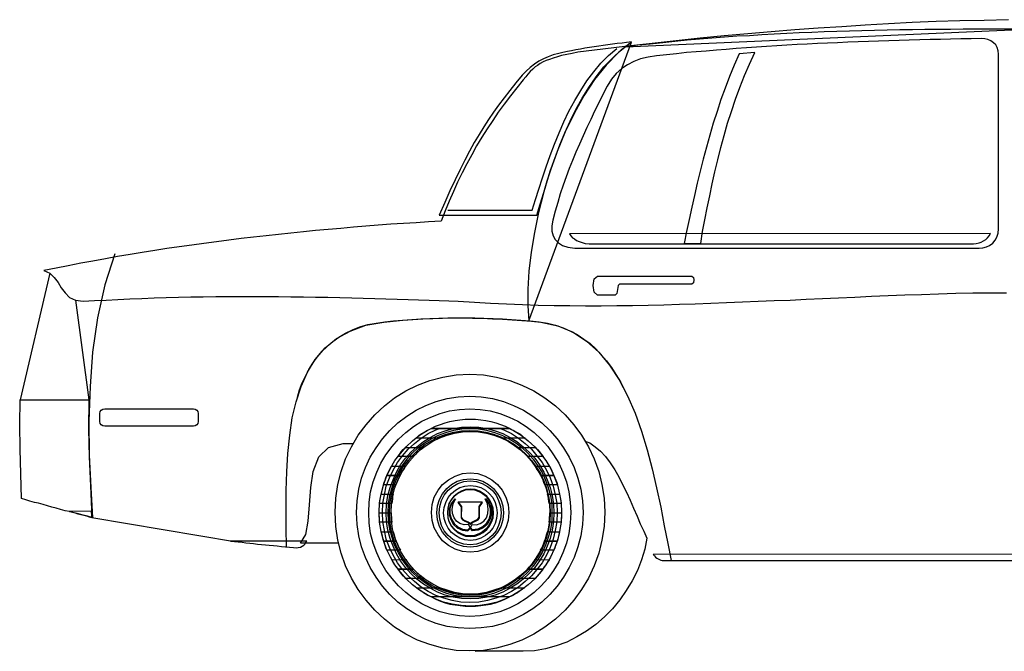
# Model space of a CAD drawing. Extents: x 638 to 1207, y 80 to 235.
# Tile 1 of 3: x 638 to 868, y 87 to 235. Entities that reach past the tile are written whole.
import ezdxf

# ---------------------------------------------------------------- set-up
doc = ezdxf.new("R2010")
doc.units = 0
doc.header["$LTSCALE"] = 25
doc.header["$MEASUREMENT"] = 0
doc.layers.get('0').update_dxf_attribs({"linetype": 'CONTINUOUS'})
doc.layers.add('7', color=7, linetype='CONTINUOUS')

msp = doc.modelspace()

# ---------------------------------------------------------------- linework, layer by layer
for points in [[(644.68, 175.86), (637.72, 146.23)], [(650.66, 169.51), (653.81, 146.23)], [(654.55, 118.69), (687.86, 113.07)]]:
    msp.add_lwpolyline(points)
at = {"layer": '7', "linetype": 'CONTINUOUS'}
for points in [[(868.97, 235.21), (863.28, 235.06), (857.6, 234.91), (852.06, 234.76), (846.44, 234.54), (840.9, 234.24), (835.44, 233.94), (829.98, 233.57), (824.44, 233.19), (818.98, 232.82), (813.44, 232.37), (807.98, 231.92), (802.44, 231.4), (796.83, 230.87), (791.21, 230.27), (785.6, 229.6), (779.84, 229), (774.07, 228.33), (768.24, 227.58), (766.89, 227.28), (765.62, 227.06), (764.42, 226.83), (763.45, 226.53), (762.47, 226.23), (761.58, 225.93), (760.83, 225.63), (760.08, 225.33), (759.41, 224.96), (758.81, 224.51), (758.21, 224.14), (757.68, 223.61), (757.08, 223.09), (756.56, 222.49), (756.04, 221.82), (755.44, 221.14), (753.94, 219.27), (752.45, 217.4), (751.02, 215.45), (749.6, 213.58), (748.33, 211.64), (746.98, 209.69), (745.78, 207.67), (744.51, 205.65), (743.39, 203.56), (742.27, 201.46), (741.14, 199.36), (740.1, 197.19), (739.12, 195.02), (738.15, 192.71), (737.18, 190.46), (736.28, 188.06), (733.29, 187.91), (730.37, 187.69), (727.45, 187.47), (724.45, 187.32), (721.54, 187.09), (718.62, 186.87), (715.7, 186.64), (712.78, 186.34), (709.79, 186.12), (706.87, 185.82), (704.02, 185.52), (701.1, 185.22), (698.18, 184.92), (695.27, 184.62), (692.35, 184.32), (689.43, 183.95), (686.59, 183.57), (683.67, 183.2), (680.75, 182.83), (677.9, 182.45), (674.99, 182), (672.07, 181.63), (669.22, 181.18), (666.31, 180.73), (663.46, 180.21), (660.54, 179.76), (657.7, 179.23), (654.78, 178.71), (651.94, 178.18), (649.02, 177.59), (646.17, 177.06), (643.26, 176.46)], [(870.32, 232.97), (867.32, 232.97), (864.33, 232.97), (861.34, 232.97), (858.34, 232.97), (855.42, 232.89), (852.43, 232.89), (849.44, 232.89), (846.52, 232.82), (843.53, 232.82), (840.61, 232.74), (837.61, 232.67), (834.69, 232.59), (831.77, 232.52), (828.78, 232.44), (825.86, 232.37), (822.94, 232.22), (820.03, 232.15), (817.11, 232), (814.19, 231.84), (811.27, 231.69), (808.35, 231.47), (805.43, 231.32), (802.51, 231.1), (799.59, 230.87), (796.68, 230.65), (793.83, 230.42), (790.91, 230.12), (788.07, 229.82), (785.15, 229.52), (782.23, 229.23), (779.39, 228.85), (873.31, 232.97)], [(767.49, 181.7), (862.08, 181.7), (862.98, 181.78), (863.81, 182), (864.55, 182.38), (865.3, 182.9), (865.83, 183.57), (866.27, 184.32), (866.58, 185.22), (866.65, 186.27), (866.65, 227.13), (866.58, 227.95), (866.35, 228.7), (865.98, 229.3), (865.45, 229.82), (864.86, 230.27), (864.18, 230.57), (863.43, 230.72), (862.61, 230.8), (860.21, 230.72), (857.82, 230.72), (855.42, 230.65), (853.03, 230.57), (850.64, 230.57), (848.24, 230.5), (845.77, 230.42), (843.38, 230.35), (840.98, 230.27), (838.59, 230.2), (836.19, 230.12), (833.79, 230.05), (831.4, 229.97), (829.01, 229.82), (826.61, 229.75), (824.29, 229.6), (821.9, 229.52), (819.5, 229.38), (817.11, 229.23), (814.79, 229.08), (812.39, 228.93), (810, 228.78), (807.68, 228.63), (805.28, 228.48), (802.96, 228.25), (800.64, 228.1), (798.25, 227.88), (795.93, 227.65), (793.61, 227.5), (791.29, 227.21), (788.97, 226.98), (786.65, 226.76), (784.7, 226.46), (782.91, 226.01), (781.33, 225.41), (779.84, 224.66), (778.49, 223.76), (777.22, 222.64), (776.09, 221.29), (775.05, 219.65), (774.07, 217.7), (773.1, 215.75), (772.13, 213.81), (771.23, 211.86), (770.33, 209.99), (769.43, 208.05), (768.61, 206.1), (767.79, 204.23), (766.96, 202.28), (766.21, 200.34), (765.47, 198.39), (764.79, 196.45), (764.12, 194.43), (763.52, 192.4), (762.92, 190.38), (762.4, 188.29), (762.17, 186.94), (762.17, 185.67), (762.47, 184.62), (762.92, 183.72), (763.67, 182.97), (764.65, 182.38), (765.92, 181.93), (767.49, 181.7)], [(735.75, 189.41), (758.66, 189.41), (759.41, 192.03), (760.23, 194.73), (761.05, 197.49), (762.02, 200.26), (763, 203.11), (764.04, 205.88), (765.17, 208.72), (766.44, 211.49), (767.79, 214.18), (769.21, 216.8), (770.78, 219.35), (772.5, 221.82), (774.3, 224.14), (776.32, 226.23), (778.41, 228.25), (780.74, 230.05), (779.61, 229.9), (778.56, 229.75), (777.44, 229.6), (776.32, 229.45), (775.27, 229.3), (774.15, 229.15), (773.1, 229), (772.05, 228.85), (770.93, 228.7), (769.88, 228.55), (768.83, 228.33), (767.79, 228.18), (766.74, 227.95), (765.77, 227.73), (764.72, 227.5), (763.75, 227.28), (762.47, 226.98), (761.28, 226.53), (760.15, 226.08), (759.11, 225.48), (758.06, 224.81), (757.08, 223.99), (756.11, 223.17), (755.21, 222.19), (753.72, 220.39), (752.3, 218.67), (750.95, 216.95), (749.68, 215.23), (748.48, 213.58), (747.36, 211.86), (746.23, 210.14), (745.11, 208.34), (743.99, 206.47), (742.86, 204.45), (741.82, 202.36), (740.69, 200.11), (739.5, 197.72), (738.3, 195.17), (737.1, 192.4), (735.75, 189.41)], [(737.78, 190.61), (757.54, 190.61), (758.28, 193.08), (759.11, 195.55), (759.93, 198.17), (760.83, 200.79), (761.73, 203.41), (762.77, 206.1), (763.82, 208.72), (764.94, 211.26), (766.14, 213.81), (767.49, 216.28), (768.91, 218.67), (770.33, 220.92), (771.98, 223.02), (773.63, 225.04), (775.42, 226.83), (777.37, 228.48)], [(780.81, 229.97), (777.74, 227.5), (774.82, 224.58), (772.13, 221.22), (769.66, 217.4), (767.34, 213.28), (765.24, 208.95), (763.37, 204.38), (761.65, 199.66), (760.23, 194.88), (759.03, 190.08), (758.06, 185.37), (757.31, 180.8), (756.78, 176.31), (756.49, 172.12), (756.56, 168.23), (756.78, 164.71), (780.81, 229.97)], [(805.96, 227.21), (804.83, 224.58), (803.71, 221.89), (802.66, 219.2), (801.69, 216.5), (800.79, 213.73), (799.89, 210.97), (799.07, 208.2), (798.32, 205.35), (797.57, 202.58), (796.83, 199.74), (796.15, 196.9), (795.55, 194.05), (794.88, 191.28), (794.28, 188.44), (793.68, 185.6), (793.08, 182.83), (796.98, 182.83), (797.42, 185.6), (797.95, 188.36), (798.47, 191.13), (799.07, 193.98), (799.67, 196.75), (800.27, 199.59), (800.94, 202.43), (801.69, 205.28), (802.44, 208.12), (803.26, 210.97), (804.16, 213.73), (805.13, 216.58), (806.11, 219.35), (807.23, 222.12), (808.35, 224.81), (809.62, 227.5), (805.96, 227.21)], [(766.29, 185.07), (766.59, 184.62), (766.96, 184.17), (767.41, 183.87), (767.94, 183.5), (768.54, 183.27), (769.21, 183.05), (769.96, 182.83), (770.86, 182.75), (860.81, 182.75), (861.41, 182.83), (862.08, 182.97), (862.61, 183.12), (863.13, 183.42), (863.66, 183.72), (864.1, 184.17), (864.48, 184.62), (864.78, 185.14), (766.29, 185.07)], [(659.87, 180.36), (657.55, 173.1), (655.83, 165.39), (654.7, 157.38), (654.11, 149.3), (653.81, 141.22), (653.88, 133.28), (654.26, 125.72), (654.7, 118.61)], [(643.26, 176.46), (644.68, 175.86), (645.72, 174.89), (646.62, 173.69), (647.37, 172.42), (648.27, 171.23), (649.32, 170.18), (650.66, 169.51), (652.53, 169.28), (655.15, 169.43), (657.85, 169.58), (660.62, 169.73), (663.39, 169.88), (666.23, 169.95), (669.07, 170.1), (671.92, 170.18), (674.76, 170.25), (677.68, 170.33), (680.6, 170.33), (683.52, 170.4), (686.51, 170.4), (689.43, 170.4), (692.35, 170.4), (695.27, 170.4), (698.18, 170.4), (701.1, 170.33), (704.02, 170.33), (706.87, 170.25), (709.71, 170.25), (712.55, 170.18), (715.32, 170.1), (718.02, 170.03), (720.71, 169.95), (723.33, 169.88), (725.95, 169.8), (728.5, 169.73), (730.97, 169.65), (733.44, 169.58), (735.75, 169.43), (738.08, 169.36), (740.25, 169.28), (744.06, 169.05), (747.8, 168.83), (751.55, 168.68), (755.29, 168.53), (758.95, 168.38), (762.7, 168.31), (766.37, 168.31), (770.03, 168.23), (773.7, 168.23), (777.37, 168.31), (781.03, 168.31), (784.7, 168.38), (788.37, 168.46), (792.04, 168.61), (795.7, 168.68), (799.37, 168.83), (803.04, 168.98), (806.78, 169.13), (810.44, 169.28), (814.19, 169.43), (817.93, 169.58), (821.67, 169.8), (825.49, 169.95), (829.23, 170.1), (833.05, 170.25), (836.94, 170.48), (840.83, 170.63), (844.72, 170.78), (848.62, 170.85), (852.58, 171), (856.62, 171.15), (860.66, 171.23), (864.55, 171.23), (868.52, 171.23)], [(772.8, 175.19), (794.88, 175.19), (795.25, 174.89), (795.33, 174.29), (795.25, 173.62), (794.88, 173.32), (777.97, 173.32), (777.67, 172.95), (777.52, 172.05), (777.37, 171.08), (776.99, 170.7), (772.8, 170.7), (772.05, 171.38), (771.83, 172.95), (772.05, 174.52), (772.8, 175.19)], [(700.06, 111.8), (699.98, 116.14), (699.98, 120.56), (699.98, 124.98), (700.13, 129.39), (700.36, 133.66), (700.81, 137.92), (701.4, 141.96), (702.3, 145.78), (703.5, 149.37), (705, 152.66), (706.79, 155.66), (709.11, 158.35), (711.73, 160.6), (714.95, 162.32), (718.62, 163.67), (722.81, 164.42), (725.05, 164.64), (727.3, 164.86), (729.62, 165.01), (731.94, 165.16), (734.26, 165.24), (736.58, 165.31), (738.9, 165.39), (741.3, 165.39), (743.61, 165.31), (745.93, 165.31), (748.25, 165.16), (750.57, 165.09), (752.89, 164.94), (755.14, 164.79), (757.39, 164.64), (759.56, 164.42), (763.52, 163.52), (767.11, 162.02), (770.26, 159.92), (773.1, 157.38), (775.65, 154.31), (777.89, 150.87), (779.84, 147.13), (781.63, 143.09), (783.13, 138.89), (784.48, 134.48), (785.6, 130.06), (786.65, 125.57), (787.62, 121.08), (788.44, 116.74), (789.26, 112.55), (790.02, 108.59)], [(702.6, 146.83), (703.13, 148.55), (703.73, 150.2), (704.47, 151.77), (705.29, 153.34), (706.19, 154.76), (707.24, 156.18), (708.36, 157.53), (709.56, 158.73), (710.91, 159.85), (712.33, 160.9), (713.83, 161.79), (715.47, 162.62), (717.2, 163.29), (719.07, 163.81), (721.01, 164.19), (723.03, 164.49), (725.13, 164.71), (727.23, 164.86), (729.39, 165.01), (731.49, 165.16), (733.58, 165.24), (735.68, 165.31), (737.78, 165.39), (739.87, 165.39), (742.04, 165.39), (744.14, 165.39), (746.23, 165.31), (748.4, 165.24), (750.57, 165.16), (752.74, 165.01), (754.91, 164.86), (757.08, 164.71), (759.18, 164.49), (761.13, 164.19), (763, 163.67), (764.79, 163.07), (766.52, 162.32), (768.09, 161.5), (769.66, 160.45), (771.08, 159.4), (772.43, 158.13), (773.7, 156.78), (774.9, 155.36), (776.09, 153.79), (777.14, 152.14), (778.19, 150.42), (779.16, 148.55), (780.06, 146.6)], [(742.94, 152.22), (746.16, 152.07), (749.23, 151.54), (752.3, 150.72), (755.14, 149.67), (757.91, 148.33), (760.53, 146.68), (763, 144.81), (765.24, 142.71), (767.26, 140.39), (769.06, 137.92), (770.71, 135.23), (772.05, 132.38), (773.1, 129.46), (773.85, 126.4), (774.37, 123.18), (774.52, 119.89), (774.37, 116.59), (773.85, 113.37), (773.1, 110.31), (772.05, 107.31), (770.71, 104.47), (769.06, 101.78), (767.26, 99.31), (765.24, 96.99), (763, 94.89), (760.53, 93.02), (757.91, 91.37), (755.14, 89.95), (752.3, 88.9), (749.23, 88.08), (746.16, 87.56), (742.94, 87.41), (739.72, 87.56), (736.65, 88.08), (733.58, 88.9), (730.74, 89.95), (727.97, 91.37), (725.35, 93.02), (722.96, 94.89), (720.71, 96.99), (718.69, 99.31), (716.82, 101.78), (715.25, 104.47), (713.9, 107.31), (712.86, 110.31), (712.11, 113.37), (711.58, 116.59), (711.43, 119.89), (711.58, 123.18), (712.11, 126.4), (712.86, 129.46), (713.9, 132.38), (715.25, 135.23), (716.82, 137.92), (718.69, 140.39), (720.71, 142.71), (722.96, 144.81), (725.35, 146.68), (727.97, 148.33), (730.74, 149.67), (733.58, 150.72), (736.65, 151.54), (739.72, 152.07), (742.94, 152.22)], [(637.72, 146.23), (653.81, 146.23), (653.73, 139.34), (653.88, 132.83), (654.18, 126.1), (654.55, 118.69), (653.51, 118.99), (652.46, 119.21), (651.41, 119.51), (650.36, 119.74), (649.32, 120.04), (648.27, 120.26), (647.22, 120.56), (646.17, 120.86), (645.13, 121.08), (644.15, 121.38), (643.11, 121.68), (642.06, 121.98), (641.08, 122.2), (640.04, 122.5), (639.06, 122.8), (638.09, 123.1), (637.94, 128.87), (637.79, 134.7), (637.64, 140.46), (637.72, 146.23)], [(742.94, 147.05), (745.63, 146.9), (748.25, 146.53), (750.8, 145.85), (753.19, 144.88), (755.51, 143.76), (757.68, 142.41), (759.78, 140.84), (761.65, 139.05), (763.37, 137.1), (764.87, 135), (766.21, 132.76), (767.34, 130.36), (768.24, 127.89), (768.91, 125.27), (769.28, 122.58), (769.43, 119.81), (769.28, 117.04), (768.91, 114.35), (768.24, 111.8), (767.34, 109.26), (766.21, 106.94), (764.87, 104.69), (763.37, 102.6), (761.65, 100.65), (759.78, 98.86), (757.68, 97.29), (755.51, 95.94), (753.19, 94.82), (750.8, 93.84), (748.25, 93.17), (745.63, 92.8), (742.94, 92.65), (740.25, 92.8), (737.63, 93.17), (735.08, 93.84), (732.69, 94.82), (730.37, 95.94), (728.2, 97.29), (726.1, 98.86), (724.23, 100.65), (722.51, 102.6), (721.01, 104.69), (719.66, 106.94), (718.54, 109.26), (717.64, 111.8), (716.97, 114.35), (716.6, 117.04), (716.45, 119.81), (716.6, 122.58), (716.97, 125.27), (717.64, 127.89), (718.54, 130.36), (719.66, 132.76), (721.01, 135), (722.51, 137.1), (724.23, 139.05), (726.1, 140.84), (728.2, 142.41), (730.37, 143.76), (732.69, 144.88), (735.08, 145.85), (737.63, 146.53), (740.25, 146.9), (742.94, 147.05)], [(657.55, 144.13), (678.28, 144.13), (678.73, 144.06), (679.1, 143.83), (679.33, 143.46), (679.4, 143.01), (679.4, 141.14), (679.33, 140.69), (679.1, 140.39), (678.73, 140.09), (678.28, 140.02), (657.55, 140.02), (657.1, 140.09), (656.72, 140.39), (656.5, 140.69), (656.43, 141.14), (656.43, 143.01), (656.5, 143.46), (656.72, 143.83), (657.1, 144.06), (657.55, 144.13)], [(742.94, 144.13), (745.34, 143.98), (747.73, 143.61), (749.97, 143.01), (752.15, 142.19), (754.17, 141.22), (756.11, 139.94), (757.98, 138.59), (759.63, 137.02), (761.2, 135.3), (762.55, 133.36), (763.75, 131.41), (764.72, 129.24), (765.54, 127), (766.14, 124.68), (766.44, 122.28), (766.59, 119.81), (766.44, 117.34), (766.14, 114.95), (765.54, 112.63), (764.72, 110.38), (763.75, 108.28), (762.55, 106.26), (761.2, 104.39), (759.63, 102.67), (757.98, 101.1), (756.11, 99.68), (754.17, 98.48), (752.15, 97.44), (749.97, 96.61), (747.73, 96.01), (745.34, 95.64), (742.94, 95.49), (740.55, 95.64), (738.23, 96.01), (735.98, 96.61), (733.81, 97.44), (731.71, 98.48), (729.77, 99.68), (727.97, 101.1), (726.25, 102.67), (724.75, 104.39), (723.33, 106.26), (722.14, 108.28), (721.16, 110.38), (720.34, 112.63), (719.74, 114.95), (719.44, 117.34), (719.29, 119.81), (719.44, 122.28), (719.74, 124.68), (720.34, 127), (721.16, 129.24), (722.14, 131.41), (723.33, 133.36), (724.75, 135.3), (726.25, 137.02), (727.97, 138.59), (729.77, 139.94), (731.71, 141.22), (733.81, 142.19), (735.98, 143.01), (738.23, 143.61), (740.55, 143.98), (742.94, 144.13)], [(733.88, 139.49), (734.93, 140.02), (736.06, 140.46), (737.18, 140.84), (738.3, 141.14), (739.5, 141.36), (740.62, 141.51), (741.89, 141.66), (743.09, 141.66), (744.29, 141.66), (745.56, 141.51), (746.68, 141.36), (747.88, 141.14), (749, 140.84), (750.12, 140.46), (751.25, 140.02), (752.3, 139.49), (733.88, 139.49)], [(752.3, 139.49), (753.19, 139.05), (754.99, 137.92), (756.64, 136.65), (758.13, 135.23), (759.48, 133.66), (760.75, 132.01), (761.8, 130.21), (762.7, 128.27), (763.45, 126.25), (763.97, 124.15), (764.34, 122.06), (764.42, 119.81), (764.34, 117.57), (763.97, 115.39), (763.45, 113.3), (762.7, 111.28), (761.8, 109.41), (760.75, 107.61), (759.48, 105.89), (758.13, 104.32), (756.64, 102.9), (754.99, 101.63), (753.19, 100.58), (751.32, 99.61), (749.38, 98.86), (747.36, 98.34), (745.26, 98.04), (743.09, 97.88), (740.92, 98.04), (738.82, 98.34), (736.8, 98.86), (734.86, 99.61), (732.99, 100.58), (731.19, 101.63), (729.54, 102.9), (728.05, 104.32), (726.7, 105.89), (725.43, 107.61), (724.38, 109.41), (723.48, 111.28), (722.73, 113.3), (722.21, 115.39), (721.84, 117.57), (721.76, 119.81), (721.84, 122.06), (722.21, 124.15), (722.73, 126.25), (723.48, 128.27), (724.38, 130.21), (725.43, 132.01), (726.7, 133.66), (728.05, 135.23), (729.54, 136.65), (731.19, 137.92), (732.99, 139.05), (733.88, 139.49), (733.88, 139.49), (752.3, 139.49)], [(750.05, 139.49), (750.87, 139.19), (752.67, 138.3), (754.32, 137.25), (755.89, 135.98), (757.39, 134.63), (758.66, 133.13), (759.85, 131.56), (760.9, 129.76), (761.73, 127.97), (762.47, 126.02), (762.92, 124), (763.3, 121.98), (763.37, 119.81), (763.3, 117.64), (762.92, 115.62), (762.47, 113.6), (761.73, 111.65), (760.9, 109.86), (759.85, 108.06), (758.66, 106.49), (757.39, 104.99), (755.89, 103.65), (754.32, 102.38), (752.67, 101.33), (750.87, 100.43), (749, 99.76), (747.06, 99.23), (745.04, 98.86), (742.94, 98.78), (740.84, 98.86), (738.82, 99.23), (736.88, 99.76), (735.01, 100.43), (733.21, 101.33), (731.56, 102.38), (729.99, 103.65), (728.5, 104.99), (727.23, 106.49), (726.03, 108.06), (724.98, 109.86), (724.16, 111.65), (723.41, 113.6), (722.96, 115.62), (722.58, 117.64), (722.51, 119.81), (722.58, 121.98), (722.96, 124), (723.41, 126.02), (724.16, 127.97), (724.98, 129.76), (726.03, 131.56), (727.23, 133.13), (728.5, 134.63), (729.99, 135.98), (731.56, 137.25), (733.21, 138.3), (735.01, 139.19), (735.83, 139.49), (735.83, 139.49), (750.05, 139.49)], [(743.02, 139.87), (745.04, 139.79), (746.98, 139.49), (748.85, 138.97), (750.65, 138.3), (752.37, 137.4), (753.94, 136.42), (755.44, 135.23), (756.86, 133.96), (758.13, 132.53), (759.26, 130.96), (760.23, 129.31), (761.05, 127.52), (761.73, 125.72), (762.25, 123.78), (762.55, 121.76), (762.62, 119.74), (762.55, 117.72), (762.25, 115.7), (761.73, 113.75), (761.05, 111.95), (760.23, 110.15), (759.26, 108.51), (758.13, 106.94), (756.86, 105.52), (755.44, 104.24), (753.94, 103.05), (752.37, 102.08), (750.65, 101.18), (748.85, 100.51), (746.98, 99.98), (745.04, 99.68), (743.02, 99.61), (740.99, 99.68), (739.05, 99.98), (737.18, 100.51), (735.38, 101.18), (733.66, 102.08), (732.09, 103.05), (730.59, 104.24), (729.17, 105.52), (727.9, 106.94), (726.77, 108.51), (725.8, 110.15), (724.98, 111.95), (724.31, 113.75), (723.78, 115.7), (723.48, 117.72), (723.41, 119.74), (723.48, 121.76), (723.78, 123.78), (724.31, 125.72), (724.98, 127.52), (725.8, 129.31), (726.77, 130.96), (727.9, 132.53), (729.17, 133.96), (730.59, 135.23), (732.09, 136.42), (733.66, 137.4), (735.38, 138.3), (737.18, 138.97), (739.05, 139.49), (740.99, 139.79), (743.02, 139.87)], [(743.02, 139.49), (744.96, 139.42), (746.83, 139.12), (748.7, 138.59), (750.43, 137.92), (752.15, 137.1), (753.72, 136.13), (755.21, 135), (756.56, 133.73), (757.76, 132.31), (758.88, 130.74), (759.85, 129.17), (760.68, 127.44), (761.28, 125.65), (761.8, 123.78), (762.1, 121.83), (762.17, 119.81), (762.1, 117.79), (761.8, 115.85), (761.28, 113.97), (760.68, 112.18), (759.85, 110.46), (758.88, 108.81), (757.76, 107.24), (756.56, 105.89), (755.21, 104.62), (753.72, 103.42), (752.15, 102.45), (750.43, 101.63), (748.7, 100.95), (746.83, 100.43), (744.96, 100.13), (743.02, 100.06), (741.07, 100.13), (739.2, 100.43), (737.33, 100.95), (735.6, 101.63), (733.88, 102.45), (732.31, 103.42), (730.82, 104.62), (729.47, 105.89), (728.27, 107.24), (727.15, 108.81), (726.18, 110.46), (725.35, 112.18), (724.75, 113.97), (724.23, 115.85), (723.93, 117.79), (723.86, 119.81), (723.93, 121.83), (724.23, 123.78), (724.75, 125.65), (725.35, 127.44), (726.18, 129.17), (727.15, 130.74), (728.27, 132.31), (729.47, 133.73), (730.82, 135), (732.31, 136.13), (733.88, 137.1), (735.6, 137.92), (737.33, 138.59), (739.2, 139.12), (741.07, 139.42), (743.02, 139.49)], [(742.94, 139.05), (744.89, 138.97), (746.68, 138.67), (748.48, 138.15), (750.2, 137.55), (751.84, 136.72), (753.42, 135.75), (754.84, 134.63), (756.19, 133.36), (757.39, 132.01), (758.51, 130.51), (759.48, 128.94), (760.23, 127.22), (760.9, 125.5), (761.35, 123.63), (761.65, 121.68), (761.73, 119.74), (761.65, 117.79), (761.35, 115.85), (760.9, 113.97), (760.23, 112.25), (759.48, 110.53), (758.51, 108.96), (757.39, 107.46), (756.19, 106.11), (754.84, 104.84), (753.42, 103.72), (751.84, 102.75), (750.2, 101.93), (748.48, 101.33), (746.68, 100.8), (744.89, 100.51), (742.94, 100.43), (740.99, 100.51), (739.2, 100.8), (737.4, 101.33), (735.68, 101.93), (734.03, 102.75), (732.46, 103.72), (731.04, 104.84), (729.69, 106.11), (728.5, 107.46), (727.37, 108.96), (726.4, 110.53), (725.65, 112.25), (724.98, 113.97), (724.53, 115.85), (724.23, 117.79), (724.16, 119.74), (724.23, 121.68), (724.53, 123.63), (724.98, 125.5), (725.65, 127.22), (726.4, 128.94), (727.37, 130.51), (728.5, 132.01), (729.69, 133.36), (731.04, 134.63), (732.46, 135.75), (734.03, 136.72), (735.68, 137.55), (737.4, 138.15), (739.2, 138.67), (740.99, 138.97), (742.94, 139.05)], [(743.09, 138.82), (744.96, 138.74), (746.83, 138.44), (748.55, 137.92), (750.28, 137.32), (751.92, 136.5), (753.42, 135.53), (754.84, 134.48), (756.19, 133.21), (757.39, 131.86), (758.43, 130.36), (759.41, 128.87), (760.15, 127.14), (760.83, 125.42), (761.28, 123.63), (761.58, 121.76), (761.65, 119.81), (761.58, 117.87), (761.28, 115.99), (760.83, 114.12), (760.15, 112.4), (759.41, 110.76), (758.43, 109.18), (757.39, 107.69), (756.19, 106.34), (754.84, 105.07), (753.42, 104.02), (751.92, 103.05), (750.28, 102.23), (748.55, 101.63), (746.83, 101.1), (744.96, 100.8), (743.09, 100.73), (741.22, 100.8), (739.35, 101.1), (737.63, 101.63), (735.91, 102.23), (734.26, 103.05), (732.76, 104.02), (731.34, 105.07), (729.99, 106.34), (728.8, 107.69), (727.75, 109.18), (726.77, 110.76), (726.03, 112.4), (725.35, 114.12), (724.9, 115.99), (724.6, 117.87), (724.53, 119.81), (724.6, 121.76), (724.9, 123.63), (725.35, 125.42), (726.03, 127.14), (726.77, 128.87), (727.75, 130.36), (728.8, 131.86), (729.99, 133.21), (731.34, 134.48), (732.76, 135.53), (734.26, 136.5), (735.91, 137.32), (737.63, 137.92), (739.35, 138.44), (741.22, 138.74), (743.09, 138.82)], [(730.29, 137.25), (730.74, 137.55), (731.12, 137.92), (731.56, 138.22), (732.01, 138.52), (732.46, 138.74), (732.91, 139.05), (733.44, 139.27), (733.88, 139.49), (752.3, 139.49), (752.74, 139.27), (753.27, 139.05), (753.72, 138.74), (754.17, 138.52), (754.62, 138.22), (755.06, 137.92), (755.44, 137.55), (755.89, 137.25), (750.43, 137.25), (749.6, 137.62), (748.7, 137.92), (747.8, 138.15), (746.91, 138.37), (745.93, 138.59), (745.04, 138.74), (744.06, 138.82), (743.09, 138.82), (742.12, 138.82), (741.14, 138.74), (740.25, 138.59), (739.27, 138.37), (738.38, 138.15), (737.48, 137.92), (736.58, 137.62), (735.75, 137.25), (730.29, 137.25)], [(712.26, 112.63), (703.35, 112.63), (704.55, 114.65), (705.15, 117.79), (705.45, 121.61), (705.75, 125.65), (706.34, 129.46), (707.62, 132.83), (709.86, 135.08), (713.3, 135.98), (715.7, 135.98), (715.7, 135.98)], [(769.88, 136.57), (771, 136.13), (772.28, 135.23), (773.55, 134.18), (774.67, 132.91), (775.8, 131.48), (776.84, 129.84), (777.82, 128.19), (778.71, 126.4), (779.61, 124.6), (780.43, 122.73), (781.26, 120.86), (782.08, 118.99), (782.83, 117.19), (783.65, 115.47), (784.4, 113.82), (783.88, 111.28), (783.13, 108.74), (782.15, 106.26), (780.96, 103.87), (779.54, 101.55), (778.04, 99.38), (776.32, 97.29), (774.45, 95.42), (772.43, 93.62), (770.26, 92.05), (768.01, 90.7), (765.62, 89.5), (763.15, 88.6), (760.68, 87.93), (758.06, 87.48), (755.44, 87.33), (744.21, 87.33), (745.63, 87.56), (745.63, 87.56)], [(726.1, 132.91), (726.47, 133.43), (726.92, 134.03), (727.37, 134.55), (727.9, 135.08), (732.09, 135.08), (731.79, 134.85), (731.49, 134.55), (731.19, 134.33), (730.89, 134.03), (730.59, 133.81), (730.29, 133.51), (729.99, 133.21), (729.69, 132.91), (726.1, 132.91)], [(756.49, 132.91), (756.19, 133.21), (755.89, 133.51), (755.59, 133.81), (755.29, 134.03), (754.99, 134.33), (754.69, 134.55), (754.39, 134.85), (754.09, 135.08), (758.28, 135.08), (758.81, 134.55), (759.26, 134.03), (759.7, 133.43), (760.08, 132.91), (756.49, 132.91)], [(723.56, 128.49), (723.78, 129.02), (724.08, 129.61), (724.31, 130.14), (724.6, 130.66), (727.9, 130.66), (727.6, 130.14), (727.23, 129.61), (726.92, 129.02), (726.62, 128.49), (723.56, 128.49)], [(743.02, 129.09), (744.81, 128.94), (746.53, 128.34), (748.1, 127.52), (749.45, 126.4), (750.5, 125.05), (751.4, 123.4), (751.92, 121.68), (752.07, 119.81), (751.92, 117.94), (751.4, 116.22), (750.5, 114.57), (749.45, 113.22), (748.1, 112.1), (746.53, 111.28), (744.81, 110.68), (743.02, 110.53), (741.22, 110.68), (739.5, 111.28), (737.93, 112.1), (736.58, 113.22), (735.53, 114.57), (734.63, 116.22), (734.11, 117.94), (733.96, 119.81), (734.11, 121.68), (734.63, 123.4), (735.53, 125.05), (736.58, 126.4), (737.93, 127.52), (739.5, 128.34), (741.22, 128.94), (743.02, 129.09)], [(759.56, 128.49), (759.26, 129.02), (758.95, 129.61), (758.58, 130.14), (758.28, 130.66), (761.58, 130.66), (761.87, 130.14), (762.1, 129.61), (762.4, 129.02), (762.62, 128.49), (759.56, 128.49)], [(722.73, 126.32), (722.88, 126.85), (723.11, 127.44), (723.33, 127.97), (723.56, 128.49), (726.62, 128.49), (726.33, 127.97), (726.1, 127.44), (725.88, 126.85), (725.65, 126.32), (722.73, 126.32)], [(743.02, 127.74), (744.59, 127.59), (746.01, 127.14), (747.36, 126.4), (748.48, 125.42), (749.45, 124.22), (750.2, 122.88), (750.65, 121.38), (750.8, 119.74), (750.65, 118.09), (750.2, 116.59), (749.45, 115.24), (748.48, 114.05), (747.36, 113.07), (746.01, 112.33), (744.59, 111.88), (743.02, 111.73), (741.44, 111.88), (740.02, 112.33), (738.67, 113.07), (737.55, 114.05), (736.58, 115.24), (735.83, 116.59), (735.38, 118.09), (735.23, 119.74), (735.38, 121.38), (735.83, 122.88), (736.58, 124.22), (737.55, 125.42), (738.67, 126.4), (740.02, 127.14), (741.44, 127.59), (743.02, 127.74)], [(743.02, 127.22), (744.51, 127.07), (745.86, 126.62), (747.06, 125.95), (748.18, 125.05), (749.08, 123.93), (749.68, 122.65), (750.12, 121.23), (750.28, 119.74), (750.12, 118.24), (749.68, 116.82), (749.08, 115.54), (748.18, 114.42), (747.06, 113.52), (745.86, 112.85), (744.51, 112.4), (743.02, 112.25), (741.52, 112.4), (740.17, 112.85), (738.97, 113.52), (737.85, 114.42), (736.95, 115.54), (736.36, 116.82), (735.91, 118.24), (735.75, 119.74), (735.91, 121.23), (736.36, 122.65), (736.95, 123.93), (737.85, 125.05), (738.97, 125.95), (740.17, 126.62), (741.52, 127.07), (743.02, 127.22)], [(760.53, 126.32), (760.3, 126.85), (760.08, 127.44), (759.85, 127.97), (759.56, 128.49), (762.62, 128.49), (762.85, 127.97), (763.07, 127.44), (763.3, 126.85), (763.45, 126.32), (760.53, 126.32)], [(743.09, 126.17), (744.36, 126.02), (745.56, 125.65), (746.61, 125.05), (747.51, 124.3), (748.33, 123.33), (748.85, 122.2), (749.23, 121.01), (749.38, 119.74), (749.23, 118.46), (748.85, 117.26), (748.33, 116.14), (747.51, 115.17), (746.61, 114.42), (745.56, 113.82), (744.36, 113.45), (743.09, 113.3), (741.82, 113.45), (740.62, 113.82), (739.57, 114.42), (738.67, 115.17), (737.85, 116.14), (737.33, 117.26), (736.95, 118.46), (736.8, 119.74), (736.95, 121.01), (737.33, 122.2), (737.85, 123.33), (738.67, 124.3), (739.57, 125.05), (740.62, 125.65), (741.82, 126.02), (743.09, 126.17)], [(743.09, 125.27), (741.97, 125.2), (740.99, 124.83), (740.1, 124.3), (739.27, 123.63), (738.6, 122.8), (738.15, 121.91), (737.78, 120.86), (737.7, 119.74), (737.78, 118.61), (738.15, 117.57), (738.6, 116.67), (739.27, 115.85), (740.1, 115.17), (740.99, 114.65), (741.97, 114.27), (743.09, 114.2), (744.21, 114.27), (745.19, 114.65), (746.08, 115.17), (746.91, 115.85), (747.58, 116.67), (748.03, 117.57), (748.4, 118.61), (748.48, 119.74), (748.4, 120.86), (748.03, 121.91), (747.58, 122.8), (746.91, 123.63), (746.08, 124.3), (745.19, 124.83), (744.21, 125.2), (743.09, 125.27)], [(743.02, 125.2), (744.06, 125.12), (745.04, 124.75), (745.93, 124.3), (746.76, 123.63), (747.36, 122.8), (747.88, 121.91), (748.18, 120.86), (748.25, 119.81), (748.18, 118.69), (747.88, 117.72), (747.36, 116.74), (746.76, 115.99), (745.93, 115.32), (745.04, 114.8), (744.06, 114.42), (743.02, 114.35), (741.97, 114.42), (740.99, 114.8), (740.1, 115.32), (739.27, 115.99), (738.67, 116.74), (738.15, 117.72), (737.85, 118.69), (737.78, 119.81), (737.85, 120.86), (738.15, 121.91), (738.67, 122.8), (739.27, 123.63), (740.1, 124.3), (740.99, 124.75), (741.97, 125.12), (743.02, 125.2)], [(721.84, 121.91), (721.91, 122.5), (721.99, 123.03), (722.14, 123.63), (722.21, 124.15), (725.05, 124.15), (724.9, 123.63), (724.83, 123.03), (724.75, 122.5), (724.68, 121.91), (721.84, 121.91)], [(739.27, 122.65), (739.42, 123.03), (738.6, 121.91), (738.15, 120.71), (738.15, 119.36), (738.52, 118.16), (739.12, 117.04), (740.02, 116.22), (741.22, 115.7), (742.49, 115.54), (743.02, 116.07), (742.94, 116.22), (742.94, 116.22)], [(739.57, 123.03), (738.75, 121.98), (738.3, 120.78), (738.3, 119.51), (738.67, 118.31), (739.27, 117.26), (740.17, 116.44), (741.22, 115.92), (742.49, 115.77), (743.02, 116.29), (742.64, 117.04), (741.59, 116.97), (740.62, 117.26), (739.87, 117.79), (739.27, 118.61), (738.9, 119.59), (738.82, 120.63), (739.05, 121.83), (739.57, 123.03)], [(740.32, 122.2), (740.17, 122.2), (740.92, 121.16), (740.92, 118.61), (741.22, 118.09), (741.82, 117.79), (742.57, 117.49), (743.09, 117.12), (743.54, 117.49), (744.29, 117.79), (744.89, 118.09), (745.19, 118.61), (745.19, 121.16), (745.93, 122.2), (745.78, 122.2), (745.78, 122.2)], [(740.25, 122.28), (740.99, 121.23), (740.92, 118.76), (741.22, 118.24), (741.82, 117.94), (742.57, 117.64), (743.02, 117.34), (743.54, 117.64), (744.21, 117.94), (744.81, 118.24), (745.11, 118.76), (745.11, 121.23), (745.86, 122.28), (740.25, 122.28)], [(746.53, 123.03), (747.36, 121.98), (747.73, 120.78), (747.73, 119.51), (747.43, 118.31), (746.76, 117.26), (745.93, 116.44), (744.81, 115.92), (743.61, 115.77), (743.09, 116.29), (743.47, 117.04), (744.51, 116.97), (745.41, 117.26), (746.23, 117.79), (746.83, 118.61), (747.13, 119.59), (747.28, 120.63), (747.06, 121.83), (746.53, 123.03)], [(746.83, 122.65), (746.68, 123.03), (747.51, 121.91), (747.95, 120.71), (747.95, 119.36), (747.65, 118.16), (746.98, 117.04), (746.08, 116.22), (744.89, 115.7), (743.61, 115.54), (743.09, 116.07), (743.17, 116.22), (743.17, 116.22)], [(761.5, 121.91), (761.43, 122.5), (761.35, 123.03), (761.28, 123.63), (761.13, 124.15), (763.97, 124.15), (764.04, 123.63), (764.19, 123.03), (764.27, 122.5), (764.34, 121.91), (761.5, 121.91)], [(649.32, 120.04), (649.99, 119.89), (650.59, 119.74), (651.26, 119.51), (651.94, 119.36), (652.61, 119.21), (653.28, 119.06), (653.88, 118.84), (654.55, 118.69), (654.55, 119.06), (654.55, 119.44), (654.48, 119.74), (654.48, 120.11), (649.32, 120.04)], [(721.84, 117.57), (721.84, 118.09), (721.84, 118.69), (721.76, 119.21), (721.76, 119.74), (724.53, 119.74), (724.53, 119.21), (724.6, 118.69), (724.6, 118.09), (724.68, 117.57), (721.84, 117.57)], [(761.5, 117.57), (761.58, 118.09), (761.58, 118.69), (761.65, 119.21), (761.65, 119.74), (764.42, 119.74), (764.42, 119.21), (764.42, 118.69), (764.34, 118.09), (764.34, 117.57), (761.5, 117.57)], [(722.81, 113.15), (722.66, 113.67), (722.51, 114.27), (722.36, 114.8), (722.21, 115.32), (725.05, 115.32), (725.2, 114.8), (725.35, 114.27), (725.5, 113.67), (725.73, 113.15), (722.81, 113.15)], [(760.45, 113.15), (760.68, 113.67), (760.83, 114.27), (760.98, 114.8), (761.13, 115.32), (763.97, 115.32), (763.82, 114.8), (763.67, 114.27), (763.52, 113.67), (763.37, 113.15), (760.45, 113.15)], [(686.96, 113.15), (687.86, 113.07), (688.76, 112.93), (689.66, 112.85), (690.55, 112.7), (691.45, 112.63), (692.35, 112.55), (693.25, 112.4), (694.22, 112.33), (695.12, 112.25), (696.02, 112.18), (696.99, 112.1), (697.89, 112.03), (698.86, 111.88), (699.83, 111.8), (700.73, 111.73), (701.7, 111.65), (702.3, 111.58), (702.83, 111.65), (703.35, 111.73), (703.73, 111.95), (704.1, 112.18), (704.4, 112.48), (704.62, 112.78), (704.85, 113.15), (686.96, 113.15)], [(723.56, 110.98), (723.33, 111.5), (723.18, 112.1), (722.96, 112.63), (722.81, 113.15), (725.73, 113.15), (725.95, 112.63), (726.18, 112.03), (726.4, 111.5), (726.7, 110.98), (723.56, 110.98)], [(759.48, 110.98), (759.78, 111.5), (760, 112.03), (760.23, 112.63), (760.45, 113.15), (763.37, 113.15), (763.22, 112.63), (763, 112.1), (762.85, 111.5), (762.62, 110.98), (759.48, 110.98)], [(726.18, 106.56), (725.8, 107.09), (725.43, 107.61), (725.05, 108.21), (724.68, 108.74), (727.97, 108.81), (728.35, 108.21), (728.8, 107.61), (729.25, 107.09), (729.77, 106.56), (726.18, 106.56)], [(756.41, 106.56), (756.93, 107.09), (757.39, 107.61), (757.83, 108.21), (758.21, 108.81), (761.5, 108.74), (761.13, 108.21), (760.75, 107.61), (760.38, 107.09), (760, 106.56), (756.41, 106.56)], [(785.82, 110.01), (786.12, 109.71), (786.42, 109.41), (786.72, 109.18), (787.02, 108.96), (787.32, 108.81), (787.62, 108.66), (787.99, 108.59), (788.29, 108.59), (1003.6, 108.59), (1004.05, 108.59), (1004.5, 108.66), (1004.95, 108.81), (1005.32, 108.96), (1005.7, 109.18), (1006.07, 109.41), (1006.37, 109.71), (1006.67, 110.08), (785.82, 110.01)], [(727.97, 104.39), (727.45, 104.92), (727, 105.44), (726.55, 106.04), (726.18, 106.56), (729.77, 106.56), (730.07, 106.26), (730.37, 105.96), (730.67, 105.67), (730.97, 105.44), (731.27, 105.14), (731.56, 104.92), (731.94, 104.62), (732.24, 104.39), (727.97, 104.39)], [(753.94, 104.39), (754.24, 104.62), (754.62, 104.92), (754.91, 105.14), (755.21, 105.44), (755.51, 105.67), (755.81, 105.96), (756.11, 106.26), (756.41, 106.56), (760, 106.56), (759.63, 106.04), (759.18, 105.44), (758.73, 104.92), (758.21, 104.39), (753.94, 104.39)], [(733.96, 100.06), (733.51, 100.28), (732.99, 100.51), (732.54, 100.8), (732.09, 101.03), (731.71, 101.33), (731.27, 101.63), (730.82, 101.93), (730.44, 102.23), (735.91, 102.23), (736.73, 101.85), (737.55, 101.55), (738.45, 101.33), (739.35, 101.1), (740.25, 100.95), (741.22, 100.8), (742.12, 100.73), (743.09, 100.73), (744.06, 100.73), (744.96, 100.8), (745.86, 100.95), (746.83, 101.1), (747.65, 101.33), (748.55, 101.55), (749.45, 101.85), (750.28, 102.23), (755.74, 102.23), (755.36, 101.93), (754.91, 101.63), (754.47, 101.33), (754.09, 101.03), (753.64, 100.8), (753.19, 100.51), (752.67, 100.28), (752.22, 100.06), (733.96, 100.06)], [(733.96, 100.06), (735.01, 99.53), (736.06, 99.08), (737.18, 98.71), (738.3, 98.41), (739.5, 98.19), (740.69, 98.04), (741.89, 97.88), (743.09, 97.88), (744.29, 97.88), (745.49, 98.04), (746.68, 98.19), (747.8, 98.41), (748.93, 98.71), (750.05, 99.08), (751.17, 99.53), (752.22, 100.06), (733.96, 100.06)]]:
    msp.add_lwpolyline(points, dxfattribs=at)

doc.saveas('drawing.dxf')
